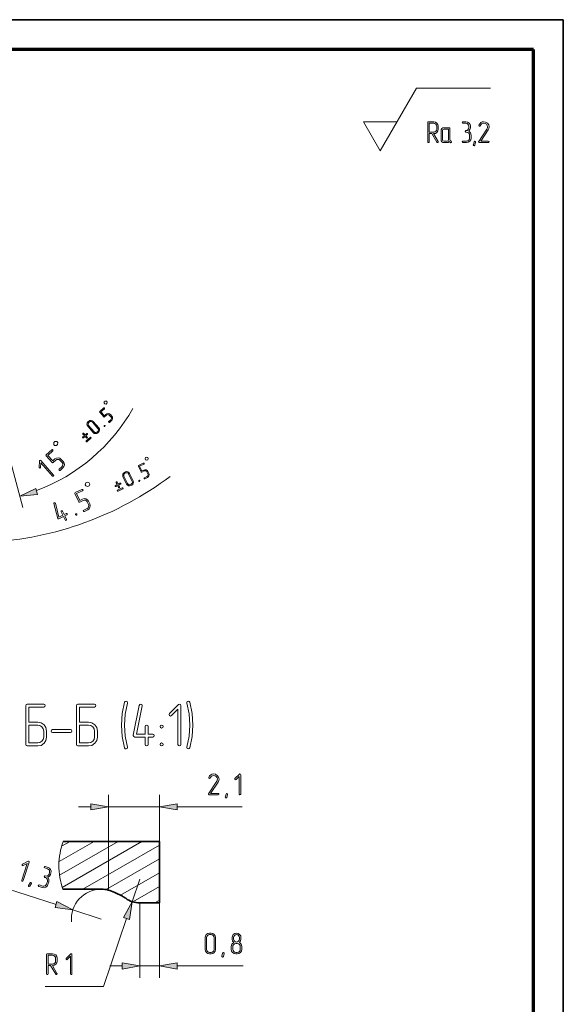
# Model space of a CAD drawing. Extents: x 0 to 420, y 0 to 297.
# Tile 15 of 15: x 329 to 420, y 132 to 297. Entities that reach past the tile are written whole.
import ezdxf

# ---------------------------------------------------------------- set-up
doc = ezdxf.new("R2010")
doc.units = 0
doc.linetypes.add('DASHDOT', pattern=[18.5, 12, -3, 0.5, -3])

msp = doc.modelspace()

# ---------------------------------------------------------------- linework, layer by layer
at = {"color": 7, "lineweight": 35}
for p in [(0, 297), (420, 0)]:
    msp.add_line(p, (420, 297), dxfattribs=at)
at = {"color": 7, "lineweight": 70}
for p, q in [((415, 292), (20, 292)), ((415, 5), (415, 292))]:
    msp.add_line(p, q, dxfattribs=at)
at = {"color": 7, "lineweight": 13, "ltscale": 0.303109}
msp.add_line((389.38, 275.03), (395.44, 285.53), dxfattribs=at)
at = {"color": 7, "lineweight": 13, "ltscale": 0.309458}
msp.add_line((395.44, 285.53), (407.82, 285.53), dxfattribs=at)
at = {"color": 7, "lineweight": 13, "ltscale": 0.141451}
for p, q in [((389.38, 275.03), (386.55, 279.93)), ((386.55, 279.93), (392.21, 279.93))]:
    msp.add_line(p, q, dxfattribs=at)
at = {"color": 7, "lineweight": 13, "ltscale": 0.238735}
msp.add_line((327.1, 224.58), (329.57, 215.36), dxfattribs=at)
at = {"color": 7, "lineweight": 13, "ltscale": 0.394676}
msp.add_line((343.9, 151.5), (343.9, 167.29), dxfattribs=at)
at = {"color": 7, "lineweight": 13, "ltscale": 0.194676}
msp.add_line((352.42, 159.5), (352.42, 167.29), dxfattribs=at)
at = {"color": 7, "lineweight": 13, "ltscale": 0.05114}
msp.add_line((338.9, 165.29), (340.94, 165.29), dxfattribs=at)
at = {"color": 7, "lineweight": 13, "ltscale": 0.213}
msp.add_line((343.9, 165.29), (352.42, 165.29), dxfattribs=at)
at = {"color": 7, "lineweight": 13, "ltscale": 0.27261}
msp.add_line((355.37, 165.29), (366.28, 165.29), dxfattribs=at)
at = {"color": 7, "lineweight": 13, "ltscale": 0.169511}
msp.add_line((335.63, 156.11), (341.5, 159.5), dxfattribs=at)
at = {"color": 7, "lineweight": 13, "ltscale": 0.282398}
msp.add_line((335.72, 153.85), (345.5, 159.5), dxfattribs=at)
at = {"color": 7, "lineweight": 13, "ltscale": 0.041248}
msp.add_line((336.07, 158.68), (337.5, 159.5), dxfattribs=at)
at = {"color": 7, "lineweight": 13, "ltscale": 0.38447}
msp.add_line((336.18, 151.81), (349.5, 159.5), dxfattribs=at)
at = {"color": 7, "lineweight": 35, "ltscale": 0.402042}
msp.add_line((352.42, 159.5), (336.34, 159.5), dxfattribs=at)
at = {"color": 7, "lineweight": 13, "ltscale": 0.368824}
msp.add_line((339.64, 151.5), (352.42, 158.88), dxfattribs=at)
at = {"color": 7, "lineweight": 35, "ltscale": 0.2575}
msp.add_line((352.42, 159.5), (352.42, 149.2), dxfattribs=at)
at = {"color": 7, "lineweight": 13, "ltscale": 0.256793}
msp.add_line((343.52, 151.43), (352.42, 156.57), dxfattribs=at)
at = {"color": 7, "lineweight": 13, "ltscale": 0.18851}
msp.add_line((345.89, 150.49), (352.42, 154.26), dxfattribs=at)
at = {"color": 7, "lineweight": 13, "ltscale": 0.30114}
msp.add_line((335.13, 148.94), (323.66, 152.63), dxfattribs=at)
at = {"color": 7, "lineweight": 13, "ltscale": 0.1}
msp.add_line((349.15, 153.2), (347.86, 149.41), dxfattribs=at)
at = {"color": 7, "lineweight": 13, "ltscale": 0.128468}
msp.add_line((347.97, 149.38), (352.42, 151.95), dxfattribs=at)
at = {"color": 7, "lineweight": 35, "ltscale": 0.16048}
msp.add_line((342.7, 151.5), (336.28, 151.5), dxfattribs=at)
at = {"color": 7, "lineweight": 35, "ltscale": 0.035496}
msp.add_line((346.23, 150.31), (344.97, 150.96), dxfattribs=at)
at = {"color": 7, "lineweight": 13, "ltscale": 0.313416}
for p, q in [((349.15, 149.2), (349.15, 136.66)), ((352.42, 149.2), (352.42, 136.66))]:
    msp.add_line(p, q, dxfattribs=at)
at = {"color": 7, "lineweight": 35, "ltscale": 0.081776}
msp.add_line((352.42, 149.2), (349.15, 149.2), dxfattribs=at)
at = {"color": 7, "lineweight": 13, "ltscale": 0.021943}
msp.add_line((351.66, 149.2), (352.42, 149.64), dxfattribs=at)
at = {"color": 7, "lineweight": 13, "ltscale": 0.125}
msp.add_line((342.7, 146.5), (337.94, 148.03), dxfattribs=at)
at = {"color": 7, "lineweight": 13, "ltscale": 0.301139}
msp.add_line((346.91, 146.61), (343.05, 135.21), dxfattribs=at)
at = {"color": 7, "lineweight": 13, "ltscale": 0.051139}
msp.add_line((344.15, 138.66), (346.19, 138.66), dxfattribs=at)
at = {"color": 7, "lineweight": 13, "ltscale": 0.081776}
msp.add_line((349.15, 138.66), (352.42, 138.66), dxfattribs=at)
at = {"color": 7, "lineweight": 13, "ltscale": 0.276859}
msp.add_line((355.37, 138.66), (366.45, 138.66), dxfattribs=at)
at = {"color": 7, "lineweight": 13, "ltscale": 0.24364}
msp.add_line((343.05, 135.21), (333.3, 135.21), dxfattribs=at)
at = {"color": 7, "lineweight": 5}
for points in [[(398.3, 277.93), (398.33, 277.93), (398.61, 277.98), (398.86, 278.15), (399.02, 278.39), (399.08, 278.68), (399.08, 279.18), (399.02, 279.46), (398.86, 279.71), (398.61, 279.87), (398.33, 279.93), (397.45, 279.93), (397.36, 279.89), (397.33, 279.8), (397.33, 276.55), (397.36, 276.46), (397.45, 276.43), (397.54, 276.46), (397.58, 276.55), (397.58, 277.93), (398.01, 277.93), (398.85, 276.49), (398.89, 276.44), (398.95, 276.43), (399.04, 276.47), (399.08, 276.55), (399.06, 276.62)], [(397.58, 278.18), (397.58, 279.68), (398.33, 279.68), (398.52, 279.64), (398.68, 279.53), (398.79, 279.37), (398.83, 279.18), (398.83, 278.68), (398.79, 278.48), (398.68, 278.32), (398.52, 278.22), (398.33, 278.18)], [(401.22, 276.67), (401.09, 276.77), (401.04, 276.93), (401.04, 278.8), (401.01, 278.9), (400.92, 278.93), (400.05, 278.93), (399.85, 278.89), (399.69, 278.78), (399.58, 278.61), (399.54, 278.43), (399.54, 276.93), (399.58, 276.73), (399.69, 276.57), (399.85, 276.46), (400.05, 276.43), (400.55, 276.43), (400.75, 276.47), (400.92, 276.6), (401.02, 276.5), (401.14, 276.43), (401.19, 276.42), (401.27, 276.46), (401.3, 276.55)], [(400.8, 276.93), (400.72, 276.75), (400.55, 276.68), (400.05, 276.68), (399.87, 276.75), (399.8, 276.93), (399.8, 278.43), (399.87, 278.6), (400.05, 278.68), (400.8, 278.68)], [(404.17, 278.34), (404.38, 278.6), (404.45, 278.93), (404.45, 279.18), (404.39, 279.46), (404.23, 279.71), (403.99, 279.87), (403.7, 279.93), (403.2, 279.93), (403.11, 279.89), (403.08, 279.8), (403.11, 279.71), (403.2, 279.68), (403.7, 279.68), (403.89, 279.64), (404.05, 279.53), (404.16, 279.37), (404.2, 279.18), (404.2, 278.93), (404.16, 278.73), (404.05, 278.57), (403.89, 278.46), (403.7, 278.43), (403.61, 278.39), (403.57, 278.3), (403.61, 278.22), (403.7, 278.18), (403.82, 278.18), (404.02, 278.14), (404.18, 278.03), (404.29, 277.87), (404.32, 277.68), (404.32, 277.18), (404.29, 276.98), (404.18, 276.82), (404.02, 276.71), (403.82, 276.68), (403.2, 276.68), (403.11, 276.64), (403.08, 276.55), (403.11, 276.47), (403.2, 276.43), (403.82, 276.43), (404.11, 276.48), (404.35, 276.65), (404.52, 276.89), (404.57, 277.18), (404.57, 277.68), (404.46, 278.07)], [(407.44, 276.43), (407.54, 276.47), (407.57, 276.55), (407.53, 276.64), (407.44, 276.68), (406.18, 276.68), (407.42, 278.56), (407.55, 278.82), (407.59, 279.07), (407.52, 279.4), (407.3, 279.68), (406.99, 279.87), (406.66, 279.93), (406.41, 279.89), (406.2, 279.79), (406.01, 279.6), (405.87, 279.34), (405.86, 279.29), (405.9, 279.2), (406, 279.17), (406.06, 279.19), (406.1, 279.25), (406.33, 279.58), (406.67, 279.67), (406.92, 279.63), (407.13, 279.5), (407.28, 279.3), (407.33, 279.07), (407.3, 278.89), (407.27, 278.8), (407.21, 278.7), (405.84, 276.62), (405.82, 276.56), (405.86, 276.47), (405.95, 276.43)], [(405.32, 276.5), (405.19, 276), (405.15, 275.93), (405.08, 275.9), (404.98, 275.94), (404.94, 276.03), (404.95, 276.06), (405.08, 276.56), (405.12, 276.63), (405.19, 276.65), (405.29, 276.62), (405.33, 276.54)]]:
    msp.add_lwpolyline(points, close=True, dxfattribs=at)
at = {"color": 7, "lineweight": 13}
for points in [[(343.53, 232.68), (343.65, 232.79), (343.67, 233.02), (343.56, 233.15), (343.33, 233.16), (343.2, 233.05), (343.19, 232.82), (343.3, 232.7)], [(344.45, 230.64), (344.22, 230.91), (344.05, 231.03), (343.86, 231.08), (343.65, 231.05), (343.48, 230.95), (343.21, 230.72), (342.63, 231.38), (343.22, 231.9), (343.25, 231.96), (343.23, 232.02), (343.17, 232.05), (343.1, 232.03), (342.45, 231.45), (342.42, 231.39), (342.44, 231.32), (343.14, 230.54), (343.2, 230.5), (343.26, 230.53), (343.59, 230.82), (343.71, 230.89), (343.85, 230.91), (343.98, 230.87), (344.08, 230.79), (344.32, 230.53), (344.39, 230.41), (344.41, 230.28), (344.37, 230.14), (344.29, 230.04), (343.96, 229.74), (343.93, 229.68), (343.95, 229.62), (344.01, 229.59), (344.07, 229.61), (344.4, 229.91), (344.53, 230.06), (344.58, 230.27), (344.55, 230.47)], [(342.28, 228.72), (341.35, 229.77), (341.19, 229.89), (340.99, 229.95), (340.78, 229.92), (340.61, 229.81), (340.47, 229.7), (340.35, 229.53), (340.3, 229.33), (340.33, 229.13), (340.43, 228.96), (341.36, 227.91), (341.52, 227.78), (341.72, 227.73), (341.93, 227.76), (342.1, 227.86), (342.23, 227.98), (342.36, 228.14), (342.41, 228.34), (342.38, 228.54)], [(342.15, 228.6), (342.22, 228.48), (342.23, 228.35), (342.2, 228.22), (342.11, 228.11), (341.98, 227.99), (341.87, 227.92), (341.73, 227.91), (341.6, 227.94), (341.49, 228.02), (340.56, 229.07), (340.49, 229.19), (340.48, 229.32), (340.51, 229.45), (340.59, 229.57), (340.72, 229.68), (340.84, 229.75), (340.98, 229.77), (341.11, 229.73), (341.22, 229.65)], [(343.2, 229.07), (343.17, 229.01), (343.19, 228.95), (343.25, 228.92), (343.32, 228.94), (343.35, 229.01), (343.33, 229.07), (343.26, 229.1)], [(340, 227.52), (339.77, 227.78), (339.7, 227.81), (339.64, 227.79), (339.61, 227.73), (339.63, 227.67), (339.87, 227.4), (339.6, 227.17), (339.58, 227.11), (339.6, 227.05), (339.66, 227.01), (339.72, 227.04), (339.98, 227.27), (340.21, 227.01), (340.28, 226.98), (340.34, 227), (340.37, 227.06), (340.35, 227.13), (340.11, 227.39), (340.37, 227.62), (340.41, 227.68), (340.38, 227.74), (340.32, 227.77), (340.26, 227.75)], [(335.22, 225.74), (335.39, 225.9), (335.41, 226.23), (335.26, 226.4), (334.93, 226.42), (334.76, 226.27), (334.74, 225.94), (334.89, 225.76)], [(340.95, 226.96), (340.99, 227.03), (340.96, 227.09), (340.9, 227.12), (340.84, 227.1), (340.18, 226.52), (340.16, 226.45), (340.18, 226.39), (340.24, 226.36), (340.3, 226.38)], [(336.33, 223.05), (336, 223.43), (335.77, 223.6), (335.49, 223.68), (335.2, 223.64), (334.95, 223.49), (334.57, 223.16), (333.74, 224.1), (334.58, 224.84), (334.62, 224.93), (334.59, 225.02), (334.51, 225.06), (334.41, 225.03), (333.48, 224.2), (333.43, 224.11), (333.47, 224.02), (334.47, 222.9), (334.55, 222.85), (334.64, 222.89), (335.11, 223.3), (335.28, 223.4), (335.47, 223.43), (335.66, 223.38), (335.81, 223.26), (336.15, 222.89), (336.25, 222.72), (336.27, 222.53), (336.23, 222.33), (336.1, 222.18), (335.63, 221.77), (335.59, 221.68), (335.63, 221.59), (335.71, 221.55), (335.8, 221.58), (336.27, 222), (336.45, 222.22), (336.52, 222.51), (336.48, 222.8)], [(334.73, 220.79), (332.57, 223.23), (332.48, 223.27), (332.39, 223.23), (332.36, 223.15), (332.29, 222.1), (332.32, 222), (332.41, 221.97), (332.5, 221.99), (332.54, 222.08), (332.58, 222.84), (334.54, 220.63), (334.63, 220.59), (334.72, 220.62), (334.76, 220.7)], [(350.65, 221.08), (350.5, 221.4), (350.38, 221.56), (350.2, 221.66), (350, 221.69), (349.8, 221.64), (349.49, 221.49), (349.1, 222.28), (349.81, 222.62), (349.86, 222.68), (349.85, 222.74), (349.8, 222.78), (349.73, 222.78), (348.95, 222.4), (348.9, 222.35), (348.91, 222.28), (349.36, 221.34), (349.41, 221.28), (349.48, 221.29), (349.88, 221.48), (350.01, 221.52), (350.14, 221.5), (350.26, 221.43), (350.34, 221.32), (350.49, 221.01), (350.53, 220.87), (350.51, 220.74), (350.44, 220.62), (350.33, 220.54), (349.94, 220.35), (349.89, 220.3), (349.9, 220.23), (349.94, 220.19), (350.01, 220.19), (350.41, 220.38), (350.57, 220.5), (350.67, 220.68), (350.7, 220.89)], [(350.32, 223.3), (350.47, 223.37), (350.54, 223.59), (350.47, 223.73), (350.26, 223.81), (350.11, 223.74), (350.03, 223.52), (350.1, 223.37)], [(348.04, 219.82), (347.43, 221.08), (347.31, 221.25), (347.13, 221.35), (346.93, 221.38), (346.73, 221.33), (346.57, 221.25), (346.41, 221.12), (346.3, 220.95), (346.28, 220.74), (346.33, 220.55), (346.94, 219.29), (347.06, 219.12), (347.24, 219.02), (347.44, 218.99), (347.64, 219.04), (347.79, 219.12), (347.96, 219.24), (348.06, 219.42), (348.09, 219.62)], [(347.88, 219.74), (347.92, 219.61), (347.9, 219.48), (347.83, 219.36), (347.72, 219.28), (347.56, 219.2), (347.43, 219.16), (347.3, 219.19), (347.18, 219.25), (347.1, 219.36), (346.49, 220.63), (346.45, 220.75), (346.47, 220.89), (346.54, 221.01), (346.65, 221.09), (346.81, 221.17), (346.94, 221.2), (347.07, 221.18), (347.19, 221.11), (347.27, 221.01)], [(340.44, 218.87), (340.65, 218.97), (340.76, 219.28), (340.66, 219.49), (340.35, 219.6), (340.14, 219.5), (340.03, 219.19), (340.13, 218.98)], [(345.52, 219.28), (345.37, 219.6), (345.31, 219.64), (345.25, 219.64), (345.2, 219.59), (345.21, 219.52), (345.36, 219.21), (345.05, 219.05), (345, 219), (345.01, 218.94), (345.05, 218.89), (345.12, 218.9), (345.44, 219.05), (345.59, 218.74), (345.64, 218.69), (345.71, 218.69), (345.76, 218.74), (345.75, 218.81), (345.6, 219.13), (345.91, 219.28), (345.96, 219.33), (345.95, 219.4), (345.9, 219.44), (345.83, 219.43)], [(349.02, 219.91), (348.98, 219.86), (348.99, 219.79), (349.03, 219.75), (349.1, 219.75), (349.15, 219.81), (349.14, 219.87), (349.09, 219.92)], [(331.77, 218.56), (329.05, 217.29), (332.04, 217.55)], [(340.78, 215.98), (340.56, 216.43), (340.39, 216.66), (340.14, 216.81), (339.84, 216.85), (339.57, 216.78), (339.11, 216.56), (338.57, 217.69), (339.58, 218.18), (339.65, 218.25), (339.64, 218.34), (339.57, 218.4), (339.47, 218.4), (338.34, 217.86), (338.28, 217.79), (338.29, 217.69), (338.94, 216.34), (339.01, 216.26), (339.11, 216.28), (339.67, 216.55), (339.86, 216.6), (340.06, 216.58), (340.22, 216.48), (340.34, 216.32), (340.56, 215.87), (340.61, 215.68), (340.58, 215.49), (340.48, 215.32), (340.33, 215.21), (339.76, 214.93), (339.69, 214.86), (339.7, 214.76), (339.77, 214.7), (339.87, 214.71), (340.43, 214.98), (340.67, 215.15), (340.81, 215.41), (340.86, 215.7)], [(346.29, 218.49), (346.34, 218.54), (346.33, 218.61), (346.28, 218.65), (346.21, 218.65), (345.43, 218.27), (345.38, 218.21), (345.39, 218.15), (345.43, 218.1), (345.5, 218.11)], [(336.49, 214.18), (336.22, 214.75), (336.14, 214.81), (336.05, 214.81), (335.99, 214.74), (335.99, 214.64), (336.27, 214.07), (335.62, 213.76), (335.02, 216.08), (335, 216.11), (334.93, 216.17), (334.84, 216.16), (334.78, 216.11), (334.77, 216.02), (335.41, 213.55), (335.42, 213.52), (335.49, 213.46), (335.59, 213.47), (336.37, 213.85), (336.65, 213.29), (336.72, 213.22), (336.82, 213.23), (336.88, 213.3), (336.87, 213.39), (336.6, 213.96), (336.94, 214.12), (337.01, 214.2), (337, 214.29), (336.93, 214.36), (336.83, 214.35)], [(338.46, 214.3), (338.39, 214.23), (338.4, 214.13), (338.47, 214.07), (338.56, 214.08), (338.63, 214.16), (338.63, 214.24), (338.55, 214.31)], [(347.08, 175.28), (346.71, 177.1), (346.6, 178.97), (346.71, 180.81), (347.08, 182.65), (347.09, 182.71), (347.02, 182.9), (346.84, 182.96), (346.69, 182.92), (346.61, 182.77), (346.21, 180.88), (346.09, 178.97), (346.22, 177.03), (346.61, 175.15), (346.7, 175.01), (346.84, 174.96), (347.02, 175.04), (347.09, 175.21)], [(357.51, 175.15), (357.89, 177.04), (358.02, 178.97), (357.89, 180.88), (357.51, 182.77), (357.41, 182.92), (357.28, 182.96), (357.09, 182.89), (357.02, 182.72), (357.03, 182.65), (357.4, 180.82), (357.52, 178.97), (357.4, 177.11), (357.03, 175.28), (357.02, 175.21), (357.09, 175.04), (357.28, 174.96), (357.43, 175.02)], [(330.57, 179.46), (330.57, 181.96), (333.06, 181.96), (333.25, 182.05), (333.31, 182.21), (333.25, 182.38), (333.06, 182.47), (330.31, 182.47), (330.13, 182.39), (330.06, 182.21), (330.06, 175.71), (330.13, 175.53), (330.31, 175.47), (332.06, 175.47), (332.63, 175.57), (333.12, 175.91), (333.45, 176.39), (333.56, 176.96), (333.56, 177.96), (333.45, 178.55), (333.12, 179.03), (332.63, 179.34), (332.06, 179.46)], [(339.06, 179.46), (339.06, 181.96), (341.56, 181.96), (341.74, 182.05), (341.8, 182.21), (341.74, 182.38), (341.56, 182.47), (338.8, 182.47), (338.62, 182.39), (338.56, 182.21), (338.56, 175.71), (338.62, 175.53), (338.8, 175.47), (340.55, 175.47), (341.13, 175.57), (341.62, 175.91), (341.95, 176.39), (342.06, 176.96), (342.06, 177.96), (341.95, 178.55), (341.62, 179.03), (341.13, 179.34), (340.55, 179.46)], [(350.54, 177.46), (350.54, 178.72), (350.46, 178.9), (350.3, 178.97), (350.12, 178.89), (350.04, 178.72), (350.04, 177.46), (348.6, 177.46), (349.54, 182.16), (349.54, 182.22), (349.47, 182.39), (349.28, 182.47), (349.13, 182.41), (349.05, 182.26), (348.05, 177.27), (348.05, 177.21), (348.12, 177.03), (348.29, 176.96), (350.04, 176.96), (350.04, 175.71), (350.11, 175.53), (350.3, 175.47), (350.47, 175.53), (350.54, 175.71), (350.54, 176.96), (351.3, 176.96), (351.48, 177.04), (351.55, 177.22), (351.48, 177.39), (351.3, 177.46)], [(356.03, 175.71), (356.03, 182.21), (355.96, 182.39), (355.77, 182.46), (355.61, 182.38), (354.11, 180.89), (354.03, 180.72), (354.11, 180.54), (354.29, 180.46), (354.46, 180.54), (355.53, 181.62), (355.53, 175.71), (355.61, 175.53), (355.78, 175.47), (355.96, 175.53)], [(330.57, 175.97), (330.57, 178.96), (332.06, 178.96), (332.44, 178.88), (332.77, 178.67), (332.99, 178.34), (333.06, 177.96), (333.06, 176.96), (332.99, 176.56), (332.77, 176.25), (332.44, 176.03), (332.06, 175.97)], [(337.56, 177.72), (337.74, 177.8), (337.8, 177.96), (337.74, 178.14), (337.56, 178.22), (334.56, 178.22), (334.37, 178.13), (334.3, 177.96), (334.37, 177.79), (334.56, 177.72)], [(339.06, 175.97), (339.06, 178.96), (340.55, 178.96), (340.93, 178.88), (341.26, 178.67), (341.49, 178.34), (341.56, 177.96), (341.56, 176.96), (341.49, 176.56), (341.26, 176.25), (340.93, 176.03), (340.55, 175.97)], [(352.78, 178.97), (352.6, 178.88), (352.54, 178.71), (352.6, 178.54), (352.78, 178.46), (352.98, 178.55), (353.04, 178.71), (352.97, 178.88)], [(352.78, 175.97), (352.6, 175.89), (352.54, 175.71), (352.6, 175.54), (352.78, 175.47), (352.98, 175.55), (353.04, 175.71), (352.97, 175.9)], [(362.25, 167.29), (362.35, 167.33), (362.38, 167.41), (362.34, 167.5), (362.25, 167.54), (360.99, 167.54), (362.24, 169.42), (362.36, 169.68), (362.41, 169.93), (362.33, 170.26), (362.11, 170.54), (361.8, 170.73), (361.47, 170.79), (361.22, 170.75), (361.01, 170.65), (360.82, 170.46), (360.69, 170.19), (360.68, 170.15), (360.72, 170.06), (360.81, 170.03), (360.88, 170.05), (360.92, 170.11), (361.15, 170.43), (361.48, 170.53), (361.73, 170.49), (361.94, 170.36), (362.09, 170.16), (362.14, 169.93), (362.11, 169.74), (362.08, 169.66), (362.03, 169.56), (360.66, 167.48), (360.64, 167.42), (360.67, 167.33), (360.76, 167.29)], [(366.03, 167.41), (366.03, 170.66), (365.99, 170.75), (365.9, 170.78), (365.82, 170.75), (365.07, 170), (365.03, 169.91), (365.07, 169.83), (365.16, 169.78), (365.24, 169.83), (365.78, 170.36), (365.78, 167.41), (365.82, 167.32), (365.9, 167.29), (365.99, 167.32)], [(363.83, 167.35), (363.7, 166.86), (363.65, 166.79), (363.58, 166.76), (363.49, 166.8), (363.45, 166.88), (363.45, 166.92), (363.58, 167.42), (363.63, 167.49), (363.7, 167.51), (363.79, 167.48), (363.83, 167.4)], [(340.94, 164.77), (343.9, 165.29), (340.94, 165.81)], [(355.37, 165.81), (352.42, 165.29), (355.37, 164.77)], [(329.64, 152.93), (330.64, 156.03), (330.63, 156.12), (330.55, 156.18), (330.47, 156.17), (329.53, 155.69), (329.46, 155.62), (329.47, 155.52), (329.54, 155.46), (329.64, 155.47), (330.31, 155.82), (329.4, 153.01), (329.42, 152.91), (329.49, 152.85), (329.58, 152.86)], [(333.76, 153.49), (334.03, 153.68), (334.2, 153.96), (334.27, 154.2), (334.31, 154.49), (334.23, 154.77), (334.05, 155), (333.79, 155.14), (333.32, 155.3), (333.22, 155.29), (333.16, 155.21), (333.16, 155.12), (333.24, 155.06), (333.72, 154.91), (333.89, 154.81), (334.01, 154.66), (334.06, 154.47), (334.04, 154.27), (333.96, 154.04), (333.87, 153.86), (333.71, 153.75), (333.52, 153.69), (333.33, 153.72), (333.23, 153.71), (333.17, 153.63), (333.18, 153.54), (333.26, 153.48), (333.37, 153.44), (333.55, 153.34), (333.67, 153.19), (333.72, 153), (333.7, 152.81), (333.54, 152.33), (333.45, 152.16), (333.3, 152.04), (333.11, 151.98), (332.92, 152.01), (332.32, 152.21), (332.22, 152.19), (332.16, 152.12), (332.17, 152.03), (332.24, 151.97), (332.84, 151.78), (333.13, 151.74), (333.41, 151.82), (333.64, 152), (333.78, 152.26), (333.94, 152.73), (333.95, 153.14)], [(331, 152.44), (330.73, 152.01), (330.66, 151.95), (330.59, 151.95), (330.51, 152.01), (330.5, 152.1), (330.51, 152.14), (330.79, 152.57), (330.85, 152.62), (330.93, 152.63), (331.01, 152.56), (331.02, 152.47)], [(334.97, 148.44), (337.94, 148.03), (335.29, 149.43)], [(347.41, 146.45), (347.86, 149.41), (346.42, 146.78)], [(361.81, 141.41), (361.81, 143.41), (361.75, 143.7), (361.59, 143.94), (361.34, 144.11), (361.06, 144.16), (360.81, 144.16), (360.51, 144.1), (360.27, 143.94), (360.11, 143.69), (360.06, 143.41), (360.06, 141.41), (360.11, 141.12), (360.28, 140.88), (360.52, 140.72), (360.81, 140.66), (361.06, 140.66), (361.34, 140.72), (361.59, 140.88), (361.75, 141.12)], [(361.56, 141.41), (361.52, 141.21), (361.41, 141.06), (361.25, 140.95), (361.06, 140.91), (360.81, 140.91), (360.62, 140.95), (360.46, 141.06), (360.34, 141.22), (360.31, 141.41), (360.31, 143.41), (360.34, 143.6), (360.45, 143.76), (360.61, 143.87), (360.81, 143.91), (361.06, 143.91), (361.25, 143.87), (361.41, 143.76), (361.52, 143.6), (361.56, 143.41)], [(366.2, 141.41), (366.2, 141.91), (366.08, 142.31), (365.8, 142.58), (366, 142.84), (366.07, 143.16), (366.07, 143.42), (366.02, 143.7), (365.85, 143.94), (365.61, 144.11), (365.32, 144.16), (365.04, 144.11), (364.79, 143.94), (364.63, 143.7), (364.57, 143.42), (364.57, 143.16), (364.65, 142.83), (364.85, 142.58), (364.56, 142.3), (364.45, 141.91), (364.45, 141.41), (364.5, 141.12), (364.67, 140.88), (364.91, 140.72), (365.2, 140.66), (365.45, 140.66), (365.74, 140.72), (365.98, 140.88), (366.15, 141.12)], [(365.82, 143.16), (365.79, 142.96), (365.67, 142.8), (365.51, 142.7), (365.32, 142.66), (365.13, 142.7), (364.97, 142.81), (364.86, 142.97), (364.83, 143.16), (364.83, 143.42), (364.86, 143.61), (364.97, 143.77), (365.13, 143.87), (365.33, 143.91), (365.52, 143.87), (365.68, 143.76), (365.79, 143.61), (365.82, 143.42)], [(365.95, 141.41), (365.91, 141.22), (365.8, 141.06), (365.64, 140.95), (365.45, 140.91), (365.2, 140.91), (365.01, 140.95), (364.85, 141.06), (364.74, 141.22), (364.7, 141.41), (364.7, 141.91), (364.73, 142.1), (364.85, 142.27), (365, 142.37), (365.2, 142.41), (365.45, 142.41), (365.64, 142.37), (365.81, 142.27), (365.91, 142.1), (365.95, 141.91)], [(334.52, 138.71), (334.55, 138.71), (334.84, 138.76), (335.08, 138.93), (335.25, 139.17), (335.3, 139.45), (335.3, 139.95), (335.25, 140.24), (335.08, 140.49), (334.84, 140.65), (334.55, 140.71), (333.67, 140.71), (333.58, 140.67), (333.55, 140.58), (333.55, 137.33), (333.59, 137.24), (333.67, 137.21), (333.77, 137.24), (333.8, 137.33), (333.8, 138.71), (334.23, 138.71), (335.07, 137.27), (335.11, 137.22), (335.17, 137.21), (335.26, 137.24), (335.3, 137.33), (335.29, 137.4)], [(333.8, 138.96), (333.8, 140.46), (334.55, 140.46), (334.74, 140.42), (334.9, 140.31), (335.02, 140.14), (335.05, 139.95), (335.05, 139.45), (335.02, 139.26), (334.9, 139.1), (334.74, 138.99), (334.55, 138.96)], [(337.8, 137.33), (337.8, 140.58), (337.76, 140.67), (337.67, 140.7), (337.59, 140.67), (336.84, 139.92), (336.8, 139.83), (336.84, 139.74), (336.93, 139.7), (337.01, 139.74), (337.55, 140.28), (337.55, 137.33), (337.59, 137.24), (337.67, 137.21), (337.76, 137.24)], [(363.25, 140.73), (363.12, 140.24), (363.08, 140.16), (363, 140.14), (362.91, 140.18), (362.87, 140.26), (362.88, 140.3), (363, 140.79), (363.05, 140.86), (363.12, 140.89), (363.21, 140.85), (363.26, 140.77)], [(346.19, 138.14), (349.15, 138.66), (346.19, 139.19)], [(355.37, 139.19), (352.42, 138.66), (355.37, 138.14)]]:
    msp.add_lwpolyline(points, close=True, dxfattribs=at)
for centre, radius, start, end in [((321.05, 247.18), 30.94, 290.4575, 330.5344), ((321.05, 264.77), 55.26, 273.0646, 306.8807), ((342.7, 146.5), 5, 90.0118, 185.0799)]:
    msp.add_arc(centre, radius, start, end, dxfattribs=at)
at = {"color": 7, "linetype": 'DASHDOT', "lineweight": 13}
msp.add_arc((347.35, 155.42), 11.74, 159.6828, 199.5073, dxfattribs=at)
at = {"color": 7, "lineweight": 35}
for centre, radius, start, end in [((342.7, 146.5), 5, 63.0308, 90.0118), ((344.42, 146.75), 4, 53.7636, 63.0308), ((349.15, 153.2), 4, 233.7636, 270)]:
    msp.add_arc(centre, radius, start, end, dxfattribs=at)
at = {"color": 7, "lineweight": 13}
for points in [[(331.77, 218.56), (329.05, 217.29), (331.77, 218.56), (332.04, 217.55)], [(340.94, 164.77), (343.9, 165.29), (340.94, 164.77), (340.94, 165.81)], [(355.37, 165.81), (352.42, 165.29), (355.37, 165.81), (355.37, 164.77)], [(334.97, 148.44), (337.94, 148.03), (334.97, 148.44), (335.29, 149.43)], [(347.41, 146.45), (347.86, 149.41), (347.41, 146.45), (346.42, 146.78)], [(346.19, 138.14), (349.15, 138.66), (346.19, 138.14), (346.19, 139.19)], [(355.37, 139.19), (352.42, 138.66), (355.37, 139.19), (355.37, 138.14)]]:
    msp.add_solid(points, dxfattribs=at)

doc.saveas('drawing.dxf')
